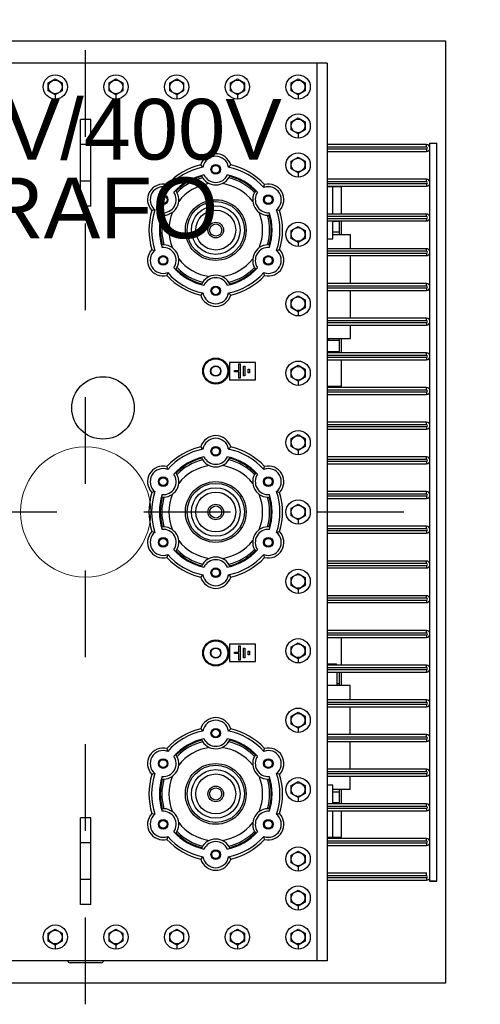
# Model space of a CAD drawing. Header units: metres. Extents: x 70279.8 to 70377.7, y 409251.8 to 409331.5.
# Tile 15 of 244: x 70313.667 to 70314.198, y 409291.992 to 409293.127. Entities that reach past the tile are written whole.
import ezdxf
from ezdxf.enums import TextEntityAlignment as Align

# ---------------------------------------------------------------- set-up
doc = ezdxf.new("R2010")
doc.units = ezdxf.units.M
doc.linetypes.add('CENTER2', pattern=[1.125, 0.75, -0.125, 0.125, -0.125])
doc.linetypes.add('HIDDEN', pattern=[0.2, 0.1, -0.1])
for name, color, linetype in [('Deepened concrete floor', 7, 'Continuous'), ('DEFAULT_2', 7, 'HIDDEN'), ('PRT_AXIS', 7, 'Continuous'), ('PRT_BASE_FEATURES', 7, 'Continuous'), ('PRT_SKETCH', 7, 'Continuous')]:
    doc.layers.add(name, color=color, linetype=linetype)
doc.layers.add('OPENINGS', color=7, linetype='Continuous', lineweight=18)
doc.layers.add('TEKST', color=1, linetype='Continuous', lineweight=18)
doc.styles.add('Arial', font='arial.ttf')

# ---------------------------------------------------------------- blocks, each defined once
blk = doc.blocks.new('Distribution transformer_Top view_20170329')
at = {"color": 7}
for p, q in [((517.5, -278.5), (517.5, 298.5)), ((-517.5, -278.5), (-517.5, 130.3)), ((-519.5, -18), (-519.5, 18)), ((-452.5, -6), (-452.5, 6)), ((-452.5, 6), (-352.5, 6)), ((-423.5, -6), (-423.5, 6)), ((-381.5, -6), (-381.5, 6)), ((-352.5, -6), (-352.5, 6)), ((352.5, 6), (452.5, 6)), ((352.5, -6), (352.5, 6)), ((381.5, -6), (381.5, 6)), ((423.5, -6), (423.5, 6)), ((452.5, -6), (452.5, 6)), ((-452.5, -6), (-352.5, -6)), ((352.5, -6), (452.5, -6)), ((-152.5, -166), (-172.5, -166)), ((-172.5, -166), (-172.5, -196)), ((-152.5, -196), (-152.5, -166)), ((172.5, -166), (152.5, -166)), ((152.5, -166), (152.5, -196)), ((172.5, -196), (172.5, -166)), ((-170.7, -176.5), (-163.3, -176.5)), ((-170.7, -178), (-170.7, -176.5)), ((-154.3, -178), (-170.7, -178)), ((-163.3, -171.5), (-161.7, -171.5)), ((-163.3, -176.5), (-163.3, -171.5)), ((-161.7, -171.5), (-161.7, -176.5)), ((-161.7, -176.5), (-154.3, -176.5)), ((-154.3, -176.5), (-154.3, -178)), ((154.3, -176.5), (161.7, -176.5)), ((154.3, -178), (154.3, -176.5)), ((170.7, -178), (154.3, -178)), ((161.7, -171.5), (163.3, -171.5)), ((161.7, -176.5), (161.7, -171.5)), ((163.3, -171.5), (163.3, -176.5)), ((163.3, -176.5), (170.7, -176.5)), ((170.7, -176.5), (170.7, -178)), ((-168.2, -182), (-156.8, -182)), ((-168.2, -183.4), (-168.2, -182)), ((-156.8, -183.4), (-168.2, -183.4)), ((-164.6, -187.4), (-160.4, -187.4)), ((-164.6, -188.8), (-164.6, -187.4)), ((-160.4, -188.8), (-164.6, -188.8)), ((-160.4, -187.4), (-160.4, -188.8)), ((-156.8, -182), (-156.8, -183.4)), ((156.8, -182), (168.2, -182)), ((156.8, -183.4), (156.8, -182)), ((168.2, -183.4), (156.8, -183.4)), ((160.4, -187.4), (164.6, -187.4)), ((160.4, -188.8), (160.4, -187.4)), ((164.6, -188.8), (160.4, -188.8)), ((164.6, -187.4), (164.6, -188.8)), ((168.2, -182), (168.2, -183.4)), ((-172.5, -196), (-152.5, -196)), ((152.5, -196), (172.5, -196)), ((517.5, -266.5), (-517.5, -266.5)), ((517.5, -278.5), (-517.5, -278.5)), ((-424.5, -278.5), (-424.5, -393)), ((-421.5, -278.5), (-421.5, -393)), ((-419.5, -393), (-419.5, -278.5)), ((-416.5, -393), (-416.5, -278.5)), ((-384.5, -278.5), (-384.5, -393)), ((-381.5, -278.5), (-381.5, -393)), ((-379.5, -393), (-379.5, -278.5)), ((-376.5, -393), (-376.5, -278.5)), ((-375, -278.5), (-375, -295)), ((-344.5, -278.5), (-344.5, -393)), ((-341.5, -278.5), (-341.5, -393)), ((-339.5, -393), (-339.5, -278.5)), ((-336.5, -393), (-336.5, -278.5)), ((-315, -285), (-315, -278.5)), ((-304.5, -278.5), (-304.5, -393)), ((-301.5, -278.5), (-301.5, -393)), ((-299.5, -393), (-299.5, -278.5)), ((-296.5, -393), (-296.5, -278.5)), ((-264.5, -278.5), (-264.5, -393)), ((-261.5, -278.5), (-261.5, -393)), ((-259.5, -393), (-259.5, -278.5)), ((-256.5, -393), (-256.5, -278.5)), ((-224.5, -278.5), (-224.5, -393)), ((-221.5, -278.5), (-221.5, -393)), ((-219.5, -393), (-219.5, -278.5)), ((-216.5, -393), (-216.5, -278.5)), ((-200, -305), (-200, -278.5)), ((-184.5, -278.5), (-184.5, -393)), ((-181.5, -278.5), (-181.5, -393)), ((-179.5, -393), (-179.5, -278.5)), ((-176.5, -393), (-176.5, -278.5)), ((-176, -278.5), (-176, -290)), ((-175, -278.5), (-175, -289)), ((-145, -295), (-145, -278.5)), ((-144.5, -278.5), (-144.5, -393)), ((-141.5, -278.5), (-141.5, -393)), ((-139.5, -393), (-139.5, -278.5)), ((-136.5, -393), (-136.5, -278.5)), ((-104.5, -278.5), (-104.5, -393)), ((-101.5, -278.5), (-101.5, -393)), ((-99.5, -393), (-99.5, -278.5)), ((-96.5, -393), (-96.5, -278.5)), ((-64.5, -278.5), (-64.5, -393)), ((-61.5, -278.5), (-61.5, -393)), ((-59.5, -393), (-59.5, -278.5)), ((-56.5, -393), (-56.5, -278.5)), ((-24.5, -278.5), (-24.5, -393)), ((-21.5, -278.5), (-21.5, -393)), ((-19.5, -393), (-19.5, -278.5)), ((-16.5, -393), (-16.5, -278.5)), ((15.5, -278.5), (15.5, -393)), ((18.5, -278.5), (18.5, -393)), ((20.5, -393), (20.5, -278.5)), ((23.5, -393), (23.5, -278.5)), ((55.5, -278.5), (55.5, -393)), ((58.5, -278.5), (58.5, -393)), ((60.5, -393), (60.5, -278.5)), ((63.5, -393), (63.5, -278.5)), ((95.5, -278.5), (95.5, -393)), ((98.5, -278.5), (98.5, -393)), ((100.5, -393), (100.5, -278.5)), ((103.5, -393), (103.5, -278.5)), ((135.5, -278.5), (135.5, -393)), ((138.5, -278.5), (138.5, -393)), ((140.5, -393), (140.5, -278.5)), ((143.5, -393), (143.5, -278.5)), ((145, -278.5), (145, -295)), ((175.5, -278.5), (175.5, -393)), ((178.5, -278.5), (178.5, -393)), ((180.5, -393), (180.5, -278.5)), ((183.5, -393), (183.5, -278.5)), ((185, -278.5), (185, -292.5)), ((200, -280), (199.8, -280)), ((200, -278.5), (200, -305)), ((215.5, -278.5), (215.5, -393)), ((218.5, -278.5), (218.5, -393)), ((220.5, -393), (220.5, -278.5)), ((223.5, -393), (223.5, -278.5)), ((255.5, -278.5), (255.5, -393)), ((258.5, -278.5), (258.5, -393)), ((260.5, -393), (260.5, -278.5)), ((263.5, -393), (263.5, -278.5)), ((295.5, -278.5), (295.5, -393)), ((298.5, -278.5), (298.5, -393)), ((300.5, -393), (300.5, -278.5)), ((303.5, -393), (303.5, -278.5)), ((315, -278.5), (315, -285)), ((335.5, -278.5), (335.5, -393)), ((338.5, -278.5), (338.5, -393)), ((340.5, -393), (340.5, -278.5)), ((343.5, -393), (343.5, -278.5)), ((375, -295), (375, -278.5)), ((375.5, -278.5), (375.5, -393)), ((378.5, -278.5), (378.5, -393)), ((380.5, -393), (380.5, -278.5)), ((383.5, -393), (383.5, -278.5)), ((415.5, -278.5), (415.5, -393)), ((418.5, -278.5), (418.5, -393)), ((420.5, -393), (420.5, -278.5)), ((423.5, -393), (423.5, -278.5)), ((-375, -285), (-344.5, -285)), ((-375, -295), (-344.5, -295)), ((-336.5, -285), (-315, -285)), ((-336.5, -295), (-320, -295)), ((-335, -285), (-335, -292.5)), ((-320, -305), (-320, -285)), ((-200, -290), (-184.5, -290)), ((-200, -295), (-184.5, -295)), ((-185, -292.5), (-185, -290)), ((-176.5, -290), (-176, -290)), ((-176.5, -295), (-145, -295)), ((-175, -289), (-176, -290)), ((145, -295), (175.5, -295)), ((183.5, -295), (200, -295)), ((315, -285), (335.5, -285)), ((320, -285), (320, -305)), ((320, -295), (335.5, -295)), ((335, -292.5), (335, -285)), ((343.5, -285), (375, -285)), ((343.5, -295), (375, -295)), ((-320, -305), (-304.5, -305)), ((-296.5, -305), (-264.5, -305)), ((-256.5, -305), (-224.5, -305)), ((-216.5, -305), (-200, -305)), ((215.5, -305), (200, -305)), ((255.5, -305), (223.5, -305)), ((295.5, -305), (263.5, -305)), ((320, -305), (303.5, -305)), ((-425.5, -397), (425, -397)), ((-425.5, -397), (-425.5, -405)), ((-425, -397), (-425, -405)), ((-421.5, -393), (-424.5, -393)), ((-419.5, -393), (-416.5, -393)), ((-381.5, -393), (-384.5, -393)), ((-379.5, -393), (-376.5, -393)), ((-341.5, -393), (-344.5, -393)), ((-339.5, -393), (-336.5, -393)), ((-301.5, -393), (-304.5, -393)), ((-299.5, -393), (-296.5, -393)), ((-261.5, -393), (-264.5, -393)), ((-259.5, -393), (-256.5, -393)), ((-221.5, -393), (-224.5, -393)), ((-219.5, -393), (-216.5, -393)), ((-181.5, -393), (-184.5, -393)), ((-179.5, -393), (-176.5, -393)), ((-141.5, -393), (-144.5, -393)), ((-139.5, -393), (-136.5, -393)), ((-101.5, -393), (-104.5, -393)), ((-99.5, -393), (-96.5, -393)), ((-61.5, -393), (-64.5, -393)), ((-59.5, -393), (-56.5, -393)), ((-21.5, -393), (-24.5, -393)), ((-19.5, -393), (-16.5, -393)), ((18.5, -393), (15.5, -393)), ((20.5, -393), (23.5, -393)), ((58.5, -393), (55.5, -393)), ((60.5, -393), (63.5, -393)), ((98.5, -393), (95.5, -393)), ((100.5, -393), (103.5, -393)), ((138.5, -393), (135.5, -393)), ((140.5, -393), (143.5, -393)), ((178.5, -393), (175.5, -393)), ((180.5, -393), (183.5, -393)), ((218.5, -393), (215.5, -393)), ((220.5, -393), (223.5, -393)), ((258.5, -393), (255.5, -393)), ((260.5, -393), (263.5, -393)), ((298.5, -393), (295.5, -393)), ((300.5, -393), (303.5, -393)), ((338.5, -393), (335.5, -393)), ((340.5, -393), (343.5, -393)), ((378.5, -393), (375.5, -393)), ((380.5, -393), (383.5, -393)), ((418.5, -393), (415.5, -393)), ((420.5, -393), (423.5, -393)), ((425, -397), (425, -405)), ((-425.5, -405), (425, -405))]:
    blk.add_line(p, q, dxfattribs=at)
for centre, radius in [((-360, -89.4), 5), ((-360, -89.4), 4.5), ((-290, -89.4), 5.5), ((-290, -89.4), 5), ((-290, -89.4), 4.5), ((-35, -89.4), 5), ((-35, -89.4), 4.5), ((35, -89.4), 5.5), ((35, -89.4), 5), ((35, -89.4), 4.5), ((290, -89.4), 5), ((290, -89.4), 4.5), ((360, -89.4), 5.5), ((360, -89.4), 5), ((360, -89.4), 4.5), ((-162.5, -150), 15), ((-162.5, -150), 14), ((162.5, -150), 15), ((162.5, -150), 14), ((-395, -150), 5), ((-395, -150), 4.5), ((-325, -150), 9), ((-325, -150), 7), ((-255, -150), 5.5), ((-255, -150), 5), ((-255, -150), 4.5), ((-162.5, -150), 6), ((-70, -150), 5), ((-70, -150), 4.5), ((0, -150), 9), ((0, -150), 7), ((70, -150), 5.5), ((70, -150), 5), ((70, -150), 4.5), ((162.5, -150), 6), ((255, -150), 5), ((255, -150), 4.5), ((325, -150), 9), ((325, -150), 7), ((395, -150), 5.5), ((395, -150), 5), ((395, -150), 4.5), ((-360, -210.6), 5), ((-360, -210.6), 4.5), ((-290, -210.6), 5), ((-290, -210.6), 4.5), ((-35, -210.6), 5), ((-35, -210.6), 4.5), ((35, -210.6), 5), ((35, -210.6), 4.5), ((290, -210.6), 5), ((290, -210.6), 4.5), ((360, -210.6), 5), ((360, -210.6), 4.5)]:
    blk.add_circle(centre, radius, dxfattribs=at)
for centre, radius, start, end in [((-516.5, 18), 3, 109.5978, 180), ((-516.5, -18), 3, 180, 250.4022), ((-360, -89.4), 18, 46.246, 193.754), ((-360, -89.4), 15, 39.6217, 200.3783), ((-325, -150), 74, 71.5283, 108.4717), ((-325, -150), 77, 72.9695, 107.0305), ((-290, -89.4), 18, 346.246, 133.754), ((-290, -89.4), 15, 339.6217, 140.3783), ((-35, -89.4), 18, 46.246, 193.754), ((-35, -89.4), 15, 39.6217, 200.3783), ((0, -150), 74, 71.5283, 108.4717), ((0, -150), 77, 72.9695, 107.0305), ((35, -89.4), 18, 346.246, 133.754), ((35, -89.4), 15, 339.6217, 140.3783), ((290, -89.4), 18, 46.246, 193.754), ((290, -89.4), 15, 39.6217, 200.3783), ((325, -150), 74, 71.5283, 108.4717), ((325, -150), 77, 72.9695, 107.0305), ((360, -89.4), 18, 346.246, 133.754), ((360, -89.4), 15, 339.6217, 140.3783), ((-360, -89.4), 18, 233.9253, 6.0805), ((-360, -89.4), 15, 235.3769, 4.6231), ((-325, -150), 65, 72.0346, 107.9654), ((-325, -150), 64, 74.5663, 105.4337), ((-325, -150), 62.1, 74.0858, 105.9142), ((-290, -89.4), 18, 173.9194, 306.0748), ((-290, -89.4), 15, 175.3769, 304.6231), ((-35, -89.4), 18, 233.9253, 6.0805), ((-35, -89.4), 15, 235.3769, 4.6231), ((0, -150), 65, 72.0346, 107.9654), ((0, -150), 64, 74.5663, 105.4337), ((0, -150), 62.1, 74.0858, 105.9142), ((35, -89.4), 18, 173.9194, 306.0748), ((35, -89.4), 15, 175.3769, 304.6231), ((290, -89.4), 18, 233.9253, 6.0805), ((290, -89.4), 15, 235.3769, 4.6231), ((325, -150), 65, 72.0346, 107.9654), ((325, -150), 64, 74.5663, 105.4337), ((325, -150), 62.1, 74.0858, 105.9142), ((360, -89.4), 18, 173.9194, 306.0748), ((360, -89.4), 15, 175.3769, 304.6231), ((-325, -150), 77, 132.9695, 167.0305), ((-325, -150), 74, 131.5283, 168.4717), ((-325, -150), 65, 132.0346, 167.9654), ((-325, -150), 54, 67.6906, 112.3094), ((-325, -150), 65, 12.0346, 47.9654), ((-325, -150), 74, 11.5283, 48.4717), ((-325, -150), 77, 12.9695, 47.0305), ((0, -150), 77, 132.9695, 167.0305), ((0, -150), 74, 131.5283, 168.4717), ((0, -150), 65, 132.0346, 167.9654), ((0, -150), 54, 67.6906, 112.3094), ((0, -150), 65, 12.0346, 47.9654), ((0, -150), 74, 11.5283, 48.4717), ((0, -150), 77, 12.9695, 47.0305), ((325, -150), 77, 132.9695, 167.0305), ((325, -150), 74, 131.5283, 168.4717), ((325, -150), 65, 132.0346, 167.9654), ((325, -150), 54, 67.6906, 112.3094), ((325, -150), 65, 12.0346, 47.9654), ((325, -150), 74, 11.5283, 48.4717), ((325, -150), 77, 12.9695, 47.0305), ((-325, -150), 54, 7.6906, 52.3094), ((-325, -150), 62.1, 14.0858, 45.9142), ((-325, -150), 64, 14.5663, 45.4337), ((0, -150), 54, 7.6906, 52.3094), ((0, -150), 62.1, 14.0858, 45.9142), ((0, -150), 64, 14.5663, 45.4337), ((325, -150), 54, 7.6906, 52.3094), ((325, -150), 62.1, 14.0858, 45.9142), ((325, -150), 64, 14.5663, 45.4337), ((-395, -150), 18, 106.246, 253.754), ((-395, -150), 15, 99.6217, 260.3783), ((-395, -150), 18, 293.8968, 66.1033), ((-255, -150), 18, 113.8968, 246.1033), ((-255, -150), 15, 279.6217, 80.3783), ((-255, -150), 18, 286.246, 73.754), ((-70, -150), 18, 106.246, 253.754), ((-70, -150), 15, 99.6217, 260.3783), ((-70, -150), 18, 293.8968, 66.1033), ((70, -150), 18, 113.8968, 246.1033), ((70, -150), 15, 279.6217, 80.3783), ((70, -150), 18, 286.246, 73.754), ((255, -150), 18, 106.246, 253.754), ((255, -150), 15, 99.6217, 260.3783), ((255, -150), 18, 293.8968, 66.1033), ((395, -150), 18, 113.8968, 246.1033), ((395, -150), 15, 279.6217, 80.3783), ((395, -150), 18, 286.246, 73.754), ((-395, -150), 15, 295.3769, 64.6231), ((-255, -150), 15, 115.3769, 244.6231), ((-70, -150), 15, 295.3769, 64.6231), ((70, -150), 15, 115.3769, 244.6231), ((255, -150), 15, 295.3769, 64.6231), ((395, -150), 15, 115.3769, 244.6231), ((-325, -150), 54, 307.6906, 352.3094), ((0, -150), 54, 307.6906, 352.3094), ((325, -150), 54, 307.6906, 352.3094), ((-325, -150), 77, 192.9695, 227.0305), ((-325, -150), 74, 191.5283, 228.4717), ((-325, -150), 65, 192.0346, 227.9654), ((-325, -150), 62.1, 314.0858, 345.9142), ((-325, -150), 65, 312.0346, 347.9654), ((-325, -150), 64, 314.5663, 345.4337), ((-325, -150), 74, 311.5283, 348.4717), ((-325, -150), 77, 312.9695, 347.0305), ((0, -150), 77, 192.9695, 227.0305), ((0, -150), 74, 191.5283, 228.4717), ((0, -150), 65, 192.0346, 227.9654), ((0, -150), 62.1, 314.0858, 345.9142), ((0, -150), 65, 312.0346, 347.9654), ((0, -150), 64, 314.5663, 345.4337), ((0, -150), 74, 311.5283, 348.4717), ((0, -150), 77, 312.9695, 347.0305), ((325, -150), 77, 192.9695, 227.0305), ((325, -150), 74, 191.5283, 228.4717), ((325, -150), 65, 192.0346, 227.9654), ((325, -150), 62.1, 314.0858, 345.9142), ((325, -150), 65, 312.0346, 347.9654), ((325, -150), 64, 314.5663, 345.4337), ((325, -150), 74, 311.5283, 348.4717), ((325, -150), 77, 312.9695, 347.0305), ((-360, -210.6), 18, 353.9195, 126.0748), ((-290, -210.6), 18, 53.9253, 186.0806), ((-35, -210.6), 18, 353.9195, 126.0748), ((35, -210.6), 18, 53.9253, 186.0806), ((290, -210.6), 18, 353.9195, 126.0748), ((360, -210.6), 18, 53.9253, 186.0806), ((-360, -210.6), 15, 355.3769, 124.6231), ((-290, -210.6), 15, 55.3769, 184.6231), ((-35, -210.6), 15, 355.3769, 124.6231), ((35, -210.6), 15, 55.3769, 184.6231), ((290, -210.6), 15, 355.3769, 124.6231), ((360, -210.6), 15, 55.3769, 184.6231), ((-360, -210.6), 18, 166.246, 313.754), ((-360, -210.6), 15, 159.6217, 320.3783), ((-325, -150), 65, 252.0346, 287.9654), ((-290, -210.6), 18, 226.246, 13.754), ((-290, -210.6), 15, 219.6217, 20.3783), ((-35, -210.6), 18, 166.246, 313.754), ((-35, -210.6), 15, 159.6217, 320.3783), ((0, -150), 65, 252.0346, 287.9654), ((35, -210.6), 18, 226.246, 13.754), ((35, -210.6), 15, 219.6217, 20.3783), ((290, -210.6), 18, 166.246, 313.754), ((290, -210.6), 15, 159.6217, 320.3783), ((325, -150), 65, 252.0346, 287.9654), ((360, -210.6), 18, 226.246, 13.754), ((360, -210.6), 15, 219.6217, 20.3783), ((-325, -150), 74, 251.5283, 288.4717), ((-325, -150), 77, 252.9695, 287.0305), ((0, -150), 74, 251.5283, 288.4717), ((0, -150), 77, 252.9695, 287.0305), ((325, -150), 74, 251.5283, 288.4717), ((325, -150), 77, 252.9695, 287.0305), ((199.8, -278), 2, 194.5799, 270), ((-420.5, -393), 4, 180, 224.9918), ((-420.5, -393), 1, 180, 0), ((-420.5, -393), 4, 357.189, 0), ((-380.5, -393), 4, 180, 0), ((-380.5, -393), 1, 180, 0), ((-340.5, -393), 4, 180, 0), ((-340.5, -393), 1, 180, 0), ((-300.5, -393), 4, 180, 0), ((-300.5, -393), 1, 180, 0), ((-260.5, -393), 4, 180, 0), ((-260.5, -393), 1, 180, 0), ((-220.5, -393), 4, 180, 0), ((-220.5, -393), 1, 180, 0), ((-180.5, -393), 4, 180, 0), ((-180.5, -393), 1, 180, 0), ((-140.5, -393), 4, 180, 0), ((-140.5, -393), 1, 180, 0), ((-100.5, -393), 4, 180, 0), ((-100.5, -393), 1, 180, 0), ((-60.5, -393), 4, 180, 0), ((-60.5, -393), 1, 180, 0), ((-20.5, -393), 4, 180, 0), ((-20.5, -393), 1, 180, 0), ((19.5, -393), 4, 180, 0), ((19.5, -393), 1, 180, 0), ((59.5, -393), 4, 180, 0), ((59.5, -393), 1, 180, 0), ((99.5, -393), 4, 180, 0), ((99.5, -393), 1, 180, 0), ((139.5, -393), 4, 180, 0), ((139.5, -393), 1, 180, 0), ((179.5, -393), 4, 180, 0), ((179.5, -393), 1, 180, 0), ((219.5, -393), 4, 180, 0), ((219.5, -393), 1, 180, 0), ((259.5, -393), 4, 180, 0), ((259.5, -393), 1, 180, 0), ((299.5, -393), 4, 180, 0), ((299.5, -393), 1, 180, 0), ((339.5, -393), 4, 180, 0), ((339.5, -393), 1, 180, 0), ((379.5, -393), 4, 180, 0), ((379.5, -393), 1, 180, 0), ((419.5, -393), 4, 180, 0), ((419.5, -393), 1, 180, 0)]:
    blk.add_arc(centre, radius, start, end, dxfattribs=at)
for points, knots in [([(-347.6, -76.4), (-347.6, -76.5), (-347.9, -77.6), (-348.1, -78.8), (-348.4, -79.8)], [0, 0, 0, 0, 0.087757, 1, 1, 1, 1]), ([(-301.6, -79.8), (-301.7, -79.4), (-302, -78.3), (-302.3, -77.1), (-302.4, -76.4)], [0, 0, 0, 0, 0.357772, 1, 1, 1, 1]), ([(-22.6, -76.4), (-22.6, -76.5), (-22.9, -77.6), (-23.1, -78.8), (-23.4, -79.8)], [0, 0, 0, 0, 0.087757, 1, 1, 1, 1]), ([(23.4, -79.8), (23.3, -79.4), (23, -78.3), (22.7, -77.1), (22.6, -76.4)], [0, 0, 0, 0, 0.357772, 1, 1, 1, 1]), ([(302.4, -76.4), (302.4, -76.5), (302.1, -77.6), (301.9, -78.8), (301.6, -79.8)], [0, 0, 0, 0, 0.087757, 1, 1, 1, 1]), ([(348.4, -79.8), (348.3, -79.4), (348, -78.3), (347.7, -77.1), (347.6, -76.4)], [0, 0, 0, 0, 0.357772, 1, 1, 1, 1]), ([(-374.1, -94.6), (-374.5, -94.5), (-375.6, -94.2), (-376.8, -93.9), (-377.5, -93.7)], [0, 0, 0, 0, 0.357772, 1, 1, 1, 1]), ([(-272.5, -93.7), (-272.6, -93.7), (-273.8, -94), (-274.9, -94.3), (-275.9, -94.6)], [0, 0, 0, 0, 0.087757, 1, 1, 1, 1]), ([(-49.1, -94.6), (-49.5, -94.5), (-50.6, -94.2), (-51.8, -93.9), (-52.5, -93.7)], [0, 0, 0, 0, 0.357772, 1, 1, 1, 1]), ([(52.5, -93.7), (52.4, -93.7), (51.2, -94), (50.1, -94.3), (49.1, -94.6)], [0, 0, 0, 0, 0.087757, 1, 1, 1, 1]), ([(275.9, -94.6), (275.5, -94.5), (274.4, -94.2), (273.2, -93.9), (272.5, -93.7)], [0, 0, 0, 0, 0.357772, 1, 1, 1, 1]), ([(377.5, -93.7), (377.4, -93.7), (376.2, -94), (375.1, -94.3), (374.1, -94.6)], [0, 0, 0, 0, 0.087757, 1, 1, 1, 1]), ([(-400, -132.7), (-400, -132.8), (-399.1, -133.6), (-398.3, -134.4), (-397.5, -135.2)], [0, 0, 0, 0, 0.087757, 1, 1, 1, 1]), ([(-252.5, -135.2), (-252.2, -134.9), (-251.4, -134.1), (-250.5, -133.2), (-250, -132.7)], [0, 0, 0, 0, 0.357772, 1, 1, 1, 1]), ([(-75, -132.7), (-75, -132.8), (-74.1, -133.6), (-73.3, -134.4), (-72.5, -135.2)], [0, 0, 0, 0, 0.087757, 1, 1, 1, 1]), ([(72.5, -135.2), (72.8, -134.9), (73.6, -134.1), (74.5, -133.2), (75, -132.7)], [0, 0, 0, 0, 0.357772, 1, 1, 1, 1]), ([(250, -132.7), (250, -132.8), (250.9, -133.6), (251.7, -134.4), (252.5, -135.2)], [0, 0, 0, 0, 0.087757, 1, 1, 1, 1]), ([(397.5, -135.2), (397.8, -134.9), (398.6, -134.1), (399.5, -133.2), (400, -132.7)], [0, 0, 0, 0, 0.357772, 1, 1, 1, 1]), ([(-397.5, -164.8), (-397.8, -165.1), (-398.6, -165.9), (-399.5, -166.8), (-400, -167.3)], [0, 0, 0, 0, 0.357772, 1, 1, 1, 1]), ([(-250, -167.3), (-250, -167.2), (-250.9, -166.4), (-251.7, -165.6), (-252.5, -164.8)], [0, 0, 0, 0, 0.087757, 1, 1, 1, 1]), ([(-72.5, -164.8), (-72.8, -165.1), (-73.6, -165.9), (-74.5, -166.8), (-75, -167.3)], [0, 0, 0, 0, 0.357772, 1, 1, 1, 1]), ([(75, -167.3), (75, -167.2), (74.1, -166.4), (73.3, -165.6), (72.5, -164.8)], [0, 0, 0, 0, 0.087757, 1, 1, 1, 1]), ([(252.5, -164.8), (252.2, -165.1), (251.4, -165.9), (250.5, -166.8), (250, -167.3)], [0, 0, 0, 0, 0.357772, 1, 1, 1, 1]), ([(400, -167.3), (400, -167.2), (399.1, -166.4), (398.3, -165.6), (397.5, -164.8)], [0, 0, 0, 0, 0.087757, 1, 1, 1, 1]), ([(-377.5, -206.3), (-377.4, -206.3), (-376.2, -206), (-375.1, -205.7), (-374.1, -205.4)], [0, 0, 0, 0, 0.087757, 1, 1, 1, 1]), ([(-275.9, -205.4), (-275.5, -205.5), (-274.4, -205.8), (-273.2, -206.1), (-272.5, -206.3)], [0, 0, 0, 0, 0.357772, 1, 1, 1, 1]), ([(-52.5, -206.3), (-52.4, -206.3), (-51.2, -206), (-50.1, -205.7), (-49.1, -205.4)], [0, 0, 0, 0, 0.087757, 1, 1, 1, 1]), ([(49.1, -205.4), (49.5, -205.5), (50.6, -205.8), (51.8, -206.1), (52.5, -206.3)], [0, 0, 0, 0, 0.357772, 1, 1, 1, 1]), ([(272.5, -206.3), (272.6, -206.3), (273.8, -206), (274.9, -205.7), (275.9, -205.4)], [0, 0, 0, 0, 0.087757, 1, 1, 1, 1]), ([(374.1, -205.4), (374.5, -205.5), (375.6, -205.8), (376.8, -206.1), (377.5, -206.3)], [0, 0, 0, 0, 0.357772, 1, 1, 1, 1]), ([(-348.4, -220.2), (-348.3, -220.6), (-348, -221.7), (-347.7, -222.9), (-347.6, -223.6)], [0, 0, 0, 0, 0.357772, 1, 1, 1, 1]), ([(-302.4, -223.6), (-302.4, -223.5), (-302.1, -222.4), (-301.9, -221.2), (-301.6, -220.2)], [0, 0, 0, 0, 0.087757, 1, 1, 1, 1]), ([(-23.4, -220.2), (-23.3, -220.6), (-23, -221.7), (-22.7, -222.9), (-22.6, -223.6)], [0, 0, 0, 0, 0.357772, 1, 1, 1, 1]), ([(22.6, -223.6), (22.6, -223.5), (22.9, -222.4), (23.1, -221.2), (23.4, -220.2)], [0, 0, 0, 0, 0.087757, 1, 1, 1, 1]), ([(301.6, -220.2), (301.7, -220.6), (302, -221.7), (302.3, -222.9), (302.4, -223.6)], [0, 0, 0, 0, 0.357772, 1, 1, 1, 1]), ([(347.6, -223.6), (347.6, -223.5), (347.9, -222.4), (348.1, -221.2), (348.4, -220.2)], [0, 0, 0, 0, 0.087757, 1, 1, 1, 1])]:
    blk.add_open_spline(points, degree=3, knots=knots, dxfattribs=at)
at = {"layer": 'DEFAULT_2', "color": 7, "linetype": 'HIDDEN'}
for centre in [(-162.5, -150), (162.5, -150)]:
    blk.add_circle(centre, 5.5, dxfattribs=at)
at = {"layer": 'PRT_AXIS', "color": 7}
for p, q in [((-499.2, 35), (-494.6, 43)), ((-494.6, 27), (-499.2, 35)), ((-494.6, 43), (-485.4, 43)), ((-485.4, 43), (-480.8, 35)), ((-480.8, 35), (-485.4, 27)), ((480.8, 35), (485.4, 43)), ((485.4, 27), (480.8, 35)), ((485.4, 43), (494.6, 43)), ((494.6, 43), (499.2, 35)), ((499.2, 35), (494.6, 27)), ((-485.4, 27), (-494.6, 27)), ((494.6, 27), (485.4, 27)), ((-499.2, -35), (-494.6, -27)), ((-494.6, -27), (-485.4, -27)), ((-485.4, -27), (-480.8, -35)), ((480.8, -35), (485.4, -27)), ((485.4, -27), (494.6, -27)), ((494.6, -27), (499.2, -35)), ((-494.6, -43), (-499.2, -35)), ((-485.4, -43), (-494.6, -43)), ((-480.8, -35), (-485.4, -43)), ((485.4, -43), (480.8, -35)), ((494.6, -43), (485.4, -43)), ((499.2, -35), (494.6, -43)), ((-499.2, -105), (-494.6, -97)), ((-494.6, -97), (-485.4, -97)), ((-485.4, -97), (-480.8, -105)), ((480.8, -105), (485.4, -97)), ((485.4, -97), (494.6, -97)), ((494.6, -97), (499.2, -105)), ((-494.6, -113), (-499.2, -105)), ((-485.4, -113), (-494.6, -113)), ((-480.8, -105), (-485.4, -113)), ((485.4, -113), (480.8, -105)), ((494.6, -113), (485.4, -113)), ((499.2, -105), (494.6, -113)), ((-499.2, -175), (-494.6, -167)), ((-494.6, -167), (-485.4, -167)), ((-485.4, -167), (-480.8, -175)), ((480.8, -175), (485.4, -167)), ((485.4, -167), (494.6, -167)), ((494.6, -167), (499.2, -175)), ((-494.6, -183), (-499.2, -175)), ((-480.8, -175), (-485.4, -183)), ((485.4, -183), (480.8, -175)), ((499.2, -175), (494.6, -183)), ((-485.4, -183), (-494.6, -183)), ((494.6, -183), (485.4, -183)), ((-499.2, -245), (-494.6, -237)), ((-494.6, -237), (-485.4, -237)), ((-485.4, -237), (-480.8, -245)), ((-454.2, -245), (-449.6, -237)), ((-449.6, -237), (-440.4, -237)), ((-440.4, -237), (-435.8, -245)), ((-409.2, -245), (-404.6, -237)), ((-404.6, -237), (-395.4, -237)), ((-395.4, -237), (-390.8, -245)), ((-329.2, -245), (-324.6, -237)), ((-324.6, -237), (-315.4, -237)), ((-315.4, -237), (-310.8, -245)), ((-249.2, -245), (-244.6, -237)), ((-244.6, -237), (-235.4, -237)), ((-235.4, -237), (-230.8, -245)), ((-169.2, -245), (-164.6, -237)), ((-164.6, -237), (-155.4, -237)), ((-155.4, -237), (-150.8, -245)), ((-89.2, -245), (-84.6, -237)), ((-84.6, -237), (-75.4, -237)), ((-75.4, -237), (-70.8, -245)), ((-9.2, -245), (-4.6, -237)), ((-4.6, -237), (4.6, -237)), ((4.6, -237), (9.2, -245)), ((70.8, -245), (75.4, -237)), ((75.4, -237), (84.6, -237)), ((84.6, -237), (89.2, -245)), ((150.8, -245), (155.4, -237)), ((155.4, -237), (164.6, -237)), ((164.6, -237), (169.2, -245)), ((230.8, -245), (235.4, -237)), ((235.4, -237), (244.6, -237)), ((244.6, -237), (249.2, -245)), ((310.8, -245), (315.4, -237)), ((315.4, -237), (324.6, -237)), ((324.6, -237), (329.2, -245)), ((390.8, -245), (395.4, -237)), ((395.4, -237), (404.6, -237)), ((404.6, -237), (409.2, -245)), ((435.8, -245), (440.4, -237)), ((440.4, -237), (449.6, -237)), ((449.6, -237), (454.2, -245)), ((480.8, -245), (485.4, -237)), ((485.4, -237), (494.6, -237)), ((494.6, -237), (499.2, -245)), ((-494.6, -253), (-499.2, -245)), ((-480.8, -245), (-485.4, -253)), ((-449.6, -253), (-454.2, -245)), ((-435.8, -245), (-440.4, -253)), ((-404.6, -253), (-409.2, -245)), ((-390.8, -245), (-395.4, -253)), ((-324.6, -253), (-329.2, -245)), ((-310.8, -245), (-315.4, -253)), ((-244.6, -253), (-249.2, -245)), ((-230.8, -245), (-235.4, -253)), ((-164.6, -253), (-169.2, -245)), ((-150.8, -245), (-155.4, -253)), ((-84.6, -253), (-89.2, -245)), ((-70.8, -245), (-75.4, -253)), ((-4.6, -253), (-9.2, -245)), ((9.2, -245), (4.6, -253)), ((75.4, -253), (70.8, -245)), ((89.2, -245), (84.6, -253)), ((155.4, -253), (150.8, -245)), ((169.2, -245), (164.6, -253)), ((235.4, -253), (230.8, -245)), ((249.2, -245), (244.6, -253)), ((315.4, -253), (310.8, -245)), ((329.2, -245), (324.6, -253)), ((395.4, -253), (390.8, -245)), ((409.2, -245), (404.6, -253)), ((440.4, -253), (435.8, -245)), ((454.2, -245), (449.6, -253)), ((485.4, -253), (480.8, -245)), ((499.2, -245), (494.6, -253)), ((-485.4, -253), (-494.6, -253)), ((-440.4, -253), (-449.6, -253)), ((-395.4, -253), (-404.6, -253)), ((-315.4, -253), (-324.6, -253)), ((-235.4, -253), (-244.6, -253)), ((-155.4, -253), (-164.6, -253)), ((-75.4, -253), (-84.6, -253)), ((4.6, -253), (-4.6, -253)), ((84.6, -253), (75.4, -253)), ((164.6, -253), (155.4, -253)), ((244.6, -253), (235.4, -253)), ((324.6, -253), (315.4, -253)), ((404.6, -253), (395.4, -253)), ((449.6, -253), (440.4, -253)), ((494.6, -253), (485.4, -253)), ((197.6, -292.5), (197.6, -278.5)), ((-335, -292.5), (-320, -292.5)), ((-322.4, -285), (-322.4, -292.5)), ((-200, -292.5), (-185, -292.5)), ((-197.6, -290), (-197.6, -292.5)), ((185, -292.5), (200, -292.5)), ((320, -292.5), (335, -292.5)), ((322.4, -292.5), (322.4, -285))]:
    blk.add_line(p, q, dxfattribs=at)
for centre, radius in [((-490, 35), 14), ((490, 35), 14), ((-490, 35), 7.9), ((490, 35), 7.9), ((120, -20), 36), ((-490, -35), 14), ((490, -35), 14), ((-490, -35), 7.9), ((490, -35), 7.9), ((-360, -89.4), 5.5), ((-35, -89.4), 5.5), ((290, -89.4), 5.5), ((-490, -105), 14), ((-490, -105), 7.9), ((490, -105), 14), ((490, -105), 7.9), ((-325, -150), 35), ((-325, -150), 33), ((-325, -150), 28), ((0, -150), 35), ((0, -150), 33), ((0, -150), 28), ((325, -150), 35), ((325, -150), 33), ((325, -150), 28), ((-325, -150), 23), ((0, -150), 23), ((325, -150), 23), ((-395, -150), 5.5), ((-70, -150), 5.5), ((255, -150), 5.5), ((-490, -175), 14), ((-490, -175), 7.9), ((490, -175), 14), ((490, -175), 7.9), ((-360, -210.6), 5.5), ((-290, -210.6), 5.5), ((-35, -210.6), 5.5), ((35, -210.6), 5.5), ((290, -210.6), 5.5), ((360, -210.6), 5.5), ((-490, -245), 14), ((-490, -245), 7.9), ((-445, -245), 14), ((-445, -245), 7.9), ((-400, -245), 14), ((-400, -245), 7.9), ((-320, -245), 14), ((-320, -245), 7.9), ((-240, -245), 14), ((-240, -245), 7.9), ((-160, -245), 14), ((-160, -245), 7.9), ((-80, -245), 14), ((-80, -245), 7.9), ((0, -245), 14), ((0, -245), 7.9), ((80, -245), 14), ((80, -245), 7.9), ((160, -245), 14), ((160, -245), 7.9), ((240, -245), 14), ((240, -245), 7.9), ((320, -245), 14), ((320, -245), 7.9), ((400, -245), 14), ((400, -245), 7.9), ((445, -245), 14), ((445, -245), 7.9), ((490, -245), 14), ((490, -245), 7.9)]:
    blk.add_circle(centre, radius, dxfattribs=at)
for centre, radius, start, end in [((-325, -150), 64, 134.5663, 165.4337), ((-325, -150), 62.1, 134.0858, 165.9142), ((-325, -150), 54, 127.6906, 172.3094), ((0, -150), 64, 134.5663, 165.4337), ((0, -150), 62.1, 134.0858, 165.9142), ((0, -150), 54, 127.6906, 172.3094), ((325, -150), 64, 134.5663, 165.4337), ((325, -150), 62.1, 134.0858, 165.9142), ((325, -150), 54, 127.6906, 172.3094), ((-325, -150), 54, 187.6906, 232.3094), ((0, -150), 54, 187.6906, 232.3094), ((325, -150), 54, 187.6906, 232.3094), ((-325, -150), 64, 194.5663, 225.4337), ((-325, -150), 62.1, 194.0858, 225.9142), ((0, -150), 64, 194.5663, 225.4337), ((0, -150), 62.1, 194.0858, 225.9142), ((325, -150), 64, 194.5663, 225.4337), ((325, -150), 62.1, 194.0858, 225.9142), ((-325, -150), 54, 247.6906, 292.3094), ((0, -150), 54, 247.6906, 292.3094), ((325, -150), 54, 247.6906, 292.3094), ((-325, -150), 62.1, 254.0858, 285.9142), ((-325, -150), 64, 254.5663, 285.4337), ((0, -150), 62.1, 254.0858, 285.9142), ((0, -150), 64, 254.5663, 285.4337), ((325, -150), 62.1, 254.0858, 285.9142), ((325, -150), 64, 254.5663, 285.4337)]:
    blk.add_arc(centre, radius, start, end, dxfattribs=at)
at = {"layer": 'PRT_BASE_FEATURES', "linetype": 'CENTER2', "ltscale": 5}
for p, q in [((0, 733), (0, -455)), ((-567.5, 0), (567.5, 0))]:
    blk.add_line(p, q, dxfattribs=at)
at = {"layer": 'PRT_SKETCH', "color": 7}
for p, q in [((-497.9, 35), (-502.9, 35)), ((482.1, 35), (477.1, 35)), ((-497.9, -35), (-502.9, -35)), ((482.1, -35), (477.1, -35)), ((-497.9, -105), (-502.9, -105)), ((482.1, -105), (477.1, -105)), ((-497.9, -175), (-502.9, -175)), ((482.1, -175), (477.1, -175)), ((-497.9, -245), (-502.9, -245)), ((-452.9, -245), (-457.9, -245)), ((-407.9, -245), (-412.9, -245)), ((-327.9, -245), (-332.9, -245)), ((-247.9, -245), (-252.9, -245)), ((-167.9, -245), (-172.9, -245)), ((-87.9, -245), (-92.9, -245)), ((-7.9, -245), (-12.9, -245)), ((72.1, -245), (67.1, -245)), ((152.1, -245), (147.1, -245)), ((232.1, -245), (227.1, -245)), ((312.1, -245), (307.1, -245)), ((392.1, -245), (387.1, -245)), ((437.1, -245), (432.1, -245)), ((482.1, -245), (477.1, -245))]:
    blk.add_line(p, q, dxfattribs=at)
blk = doc.blocks.new('A$C0A444100')
at = {"layer": 'Deepened concrete floor'}
for p, q in [((2588, 3953), (3318, 3953)), ((3318, 3953), (3318, 2867)), ((3318, 2867), (2588, 2867))]:
    blk.add_line(p, q, dxfattribs=at)
at = {"layer": 'OPENINGS', "ltscale": 5}
blk.add_circle((2903, 3410), 75, dxfattribs=at)
at = {"rotation": 90}
blk.add_blockref('Distribution transformer_Top view_20170329', (2903, 3410), dxfattribs=at)
at = {"layer": 'TEKST', "style": 'Arial'}
for s, p in [('33kV/400V', (2890, 3816.2)), ('TRAFO', (2890, 3725.5))]:
    blk.add_text(s, height=70, dxfattribs=at).set_placement(p, align=Align.CENTER)

msp = doc.modelspace()

# ---------------------------------------------------------------- block references
at = {"xscale": 0.001, "yscale": 0.001, "zscale": 0.001}
msp.add_blockref('A$C0A444100', (70310.84, 409289.15), dxfattribs=at)

doc.saveas('drawing.dxf')
